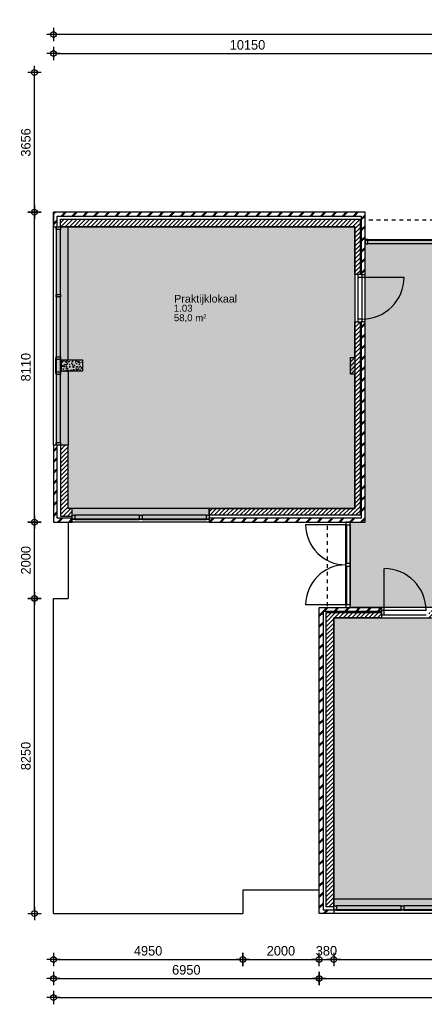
# Model space of a CAD drawing. Header units: millimetres. Extents: x 19739 to 200370, y 9101 to 232948.
# Tile 12 of 39: x 134393 to 144977, y 27171 to 52948. Entities that reach past the tile are written whole.
import ezdxf

# ---------------------------------------------------------------- set-up
doc = ezdxf.new("R2010")
doc.units = ezdxf.units.MM
doc.header["$LTSCALE"] = 100
doc.linetypes.add('HIDDEN1', pattern=[2, 1, -1])
for name, color, linetype in [('_TEKST', 7, 'Continuous'), ('ALG18', 1, 'Continuous'), ('BET25', 2, 'Continuous'), ('HATCH', 1, 'Continuous'), ('INRICHTING', 1, 'Continuous'), ('KOZ18', 1, 'Continuous'), ('KOZ25', 2, 'Continuous'), ('MAAT', 1, 'Continuous'), ('MET18', 1, 'Continuous'), ('MET25', 2, 'Continuous'), ('STIP18', 1, 'HIDDEN1'), ('VVO Gebruiksruimten', 21, 'Continuous'), ('VVO Ruimten horizontaal verkeer', 40, 'Continuous')]:
    doc.layers.add(name, color=color, linetype=linetype)
doc.layers.add('HULP', color=7, linetype='Continuous', plot=False)
doc.styles.add('Arial', font='ARIAL.TTF')
doc.styles.add('TSFONT', font='tsfont.shx')
doc.dimstyles.new('MS-100', dxfattribs={"dimscale": 100, "dimtxt": 2.5, "dimasz": 1, "dimexe": 2, "dimexo": 3, "dimgap": 1, "dimtad": 1, "dimdec": 0, "dimzin": 1, "dimdsep": 46, "dimtxsty": 'TSFONT', "dimblk": 'CIRKEL', "dimcen": 1, "dimse1": 1, "dimse2": 1, "dimclrd": 1, "dimclre": 1, "dimclrt": 3, "dimadec": 0, "dimazin": 0, "dimtfac": 1.2, "dimtdec": 0, "dimtix": 1, "dimtmove": 2, "dimatfit": 3, "dimldrblk": 'CIRKEL', "dimfxl": 0, "dimtolj": 1, "dimtzin": 1, "dimarcsym": 0})

# ---------------------------------------------------------------- blocks, each defined once
blk = doc.blocks.new('1eVerdieping')
at = {"layer": 'HATCH'}
h = blk.add_hatch(dxfattribs=at)
h.set_pattern_fill('METSELWERK', color=256, style=0)
h.set_pattern_definition([(45, (35439.6, 2075.57), (-141.4214, 141.4214), []), (45, (36039.6, 2075.57), (-141.4214, 141.4214), [])])
h.paths.add_polyline_path([(43590, 10186), (35440, 10186), (35440, 9806), (35540, 9806), (35540, 10086), (43490, 10086), (43490, 8556), (43590, 8556)])
h.paths.add_polyline_path([(43590, 7318), (43490, 7318), (43490, 2176), (39510, 2176), (39510, 2076), (43590, 2076)])
h.paths.add_polyline_path([(35540, 4086), (35506, 4086), (35440, 4086), (35440, 2076), (35930, 2076), (35930, 2176), (35540, 2176)])
h = blk.add_hatch(dxfattribs=at)
h.set_pattern_fill('ANSI31', color=256, scale=25, style=0)
h.set_pattern_definition([(45, (35619.59, 2232.574), (-56.1266, 56.1266), [])])
h.paths.add_polyline_path([(43460, 10006), (35620, 10006), (35620, 9806), (43320, 9806), (43320, 8556), (43460, 8556)])
h.paths.add_polyline_path([(43460, 7318), (43320, 7318), (43320, 6386), (43210, 6386), (43210, 5946), (43320, 5946), (43320, 2433), (39510, 2433), (39510, 2253), (43460, 2253)])
h.paths.add_polyline_path([(35930, 2433), (35820, 2433), (35820, 4086), (35620, 4086), (35620, 2233), (35930, 2233), (35930, 2253)])
h = blk.add_hatch(dxfattribs=at)
h.set_pattern_fill('AR-CONC', color=256, angle=-90, style=0)
h.set_pattern_definition([(320, (35649.59, 6321.57), (-15.94, -182.185), [19.05, -209.55]), (265, (35649.59, 6321.57), (191.057, 35.243), [15.24, -167.64]), (10.45, (35648.26, 6306.4), (175.117, -146.94), [16.19, -178.09]), (316.184, (35700.4, 6321.57), (-42.04, -271.08), [28.575, -314.325]), (6.636, (35696.9, 6298.98), (247.43, -237.4), [24.285, -267.135]), (261.184, (35700.4, 6321.57), (247.43, -237.4), [22.86, -251.46]), (291, (35687.69, 6296.17), (-102.266, -151.615), [19.05, -209.55]), (236, (35687.69, 6296.17), (184.19, -61.8), [15.24, -167.64]), (341.45, (35679.17, 6283.54), (81.923, -213.416), [16.19, -178.09]), (307.5, (35649.59, 6321.574), (84.555, -3.0886), [0, -165.608, 0, -170.18, 0, -168.275]), (277.5, (35649.59, 6321.57), (100.18, -66.82), [0, -97.028, 0, -161.798, 0, -64.135]), (237.5, (35649.59, 6378.216), (-5.729, -135.5906), [0, -63.5, 0, -198.12, 0, -262.89]), (227.5, (35649.59, 6403.62), (25.426, -148.13), [0, -82.55, 0, -131.572, 0, -186.69])])
h.paths.add_polyline_path([(35650, 6322), (35650, 6022), (36200, 6022), (36200, 6322)])
h = blk.add_hatch(dxfattribs=at)
h.set_pattern_fill('METSELWERK', color=256, style=0)
h.set_pattern_definition([(45, (42389.6, -8174.43), (-141.4214, 141.4214), []), (45, (42989.6, -8174.43), (-141.4214, 141.4214), [])])
h.paths.add_polyline_path([(44020, -164), (42390, -164), (42390, -8174), (42770, -8174), (42770, -8074), (42490, -8074), (42490, -264), (44020, -264), (44020, -242)])
h.paths.add_polyline_path([(46891, -164), (45258, -164), (45258, -264), (46891, -264), (46891, -242)])
h.paths.add_polyline_path([(50647, -164), (48129, -164), (48129, -264), (50547, -264), (50547, -4204), (50647, -4204)])
h.paths.add_polyline_path([(50650, -7794), (50550, -7794), (50550, -8074), (48470, -8074), (48470, -8088), (48470, -8174), (50650, -8174)])
h = blk.add_hatch(dxfattribs=at)
h.set_pattern_fill('ANSI31', color=256, scale=25, style=0)
h.set_pattern_definition([(45, (42569.59, -7994.426), (-56.1266, 56.1266), [])])
h.paths.add_polyline_path([(44020, -294), (42570, -294), (42570, -7994), (42770, -7994), (42770, -434), (44020, -434)])
h.paths.add_polyline_path([(46891, -294), (45258, -294), (45258, -356), (45258, -434), (46190, -434), (46190, -544), (46630, -544), (46630, -434), (46891, -434)])
h.paths.add_polyline_path([(50470, -294), (48129, -294), (48129, -356), (48129, -434), (50270, -434), (50270, -4204), (50470, -4204)])
h.paths.add_polyline_path([(50470, -7794), (50450, -7794), (48470, -7794), (48470, -7994), (50470, -7994)])
at = {"layer": 'BET25'}
blk.add_lwpolyline([(35650, 6022), (35650, 6322), (36200, 6322), (36200, 6022)], close=True, dxfattribs=at)
at = {"layer": 'INRICHTING'}
for p, q in [((43512, 8487), (44612, 8487)), ((43086, 2007), (42035, 2007)), ((44089, -242), (44089, 858)), ((43086, -95), (42035, -95))]:
    blk.add_line(p, q, dxfattribs=at)
for centre, radius, start, end in [((43512, 8487), 1100, 270, 0), ((43086, 2007), 1051, 180, 270), ((43086, -95), 1051, 90, 180), ((44089, -242), 1100, 0, 90)]:
    blk.add_arc(centre, radius, start, end, dxfattribs=at)
at = {"layer": 'KOZ18'}
for p, q in [((35506, 9737), (35506, 8037)), ((35520, 8037), (35520, 9737)), ((35620, 8037), (35620, 9737)), ((43659, 9476), (45521, 9476)), ((43659, 9452), (45521, 9452)), ((45521, 9362), (43659, 9362)), ((43398, 8487), (43398, 7387)), ((43512, 7387), (43512, 8487)), ((35506, 7968), (35506, 6401)), ((35520, 6401), (35520, 7968)), ((35620, 6401), (35620, 7968)), ((35506, 5938), (35506, 4155)), ((35520, 4155), (35520, 5938)), ((35620, 4155), (35620, 5938)), ((37690, 2253), (35999, 2253)), ((37690, 2153), (35999, 2153)), ((35999, 2139), (37690, 2139)), ((39441, 2253), (37759, 2253)), ((39441, 2153), (37759, 2153)), ((37759, 2139), (39441, 2139)), ((43086, -95), (43086, 2007)), ((43110, 990), (43110, 2007)), ((43200, 2007), (43200, -95)), ((43110, -95), (43110, 921)), ((45189, -242), (44089, -242)), ((44089, -356), (45189, -356)), ((44539, -7974), (42839, -7974)), ((46288, -7974), (44608, -7974)), ((44539, -8074), (42839, -8074)), ((42839, -8088), (44539, -8088)), ((46288, -8074), (44608, -8074)), ((44608, -8088), (46288, -8088))]:
    blk.add_line(p, q, dxfattribs=at)
at = {"layer": 'KOZ25'}
for p, q in [((44089, -242), (44020, -242)), ((44020, -242), (44020, -356)), ((44089, -356), (44089, -242)), ((44020, -356), (44089, -356))]:
    blk.add_line(p, q, dxfattribs=at)
for points in [[(35620, 9737), (35506, 9737), (35506, 9806), (35620, 9806)], [(43659, 9362), (43659, 9476), (43590, 9476), (43590, 9362)], [(43398, 8487), (43512, 8487), (43512, 8556), (43398, 8556)], [(35620, 7968), (35506, 7968), (35506, 8037), (35620, 8037)], [(43398, 7318), (43512, 7318), (43512, 7387), (43398, 7387)], [(35505, 5973), (35505, 6367), (35500, 6367), (35500, 5973)], [(35620, 6332), (35506, 6332), (35506, 6401), (35620, 6401)], [(35625, 5973), (35625, 6367), (35620, 6367), (35620, 5973)], [(35620, 5938), (35506, 5938), (35506, 6007), (35620, 6007)], [(35620, 4086), (35506, 4086), (35506, 4155), (35620, 4155)], [(35999, 2253), (35999, 2139), (35930, 2139), (35930, 2253)], [(37759, 2253), (37759, 2139), (37690, 2139), (37690, 2253)], [(39510, 2253), (39510, 2139), (39441, 2139), (39441, 2253)], [(43200, 2076), (43086, 2076), (43086, 2007), (43200, 2007)], [(43200, 990), (43086, 990), (43086, 921), (43200, 921)], [(43200, -95), (43086, -95), (43086, -164), (43200, -164)], [(42839, -7974), (42839, -8088), (42770, -8088), (42770, -7974)], [(44608, -7974), (44608, -8088), (44539, -8088), (44539, -7974)]]:
    blk.add_lwpolyline(points, close=True, dxfattribs=at)
at = {"layer": 'MET18'}
for p, q in [((43590, 10186), (43590, 10186)), ((35440, 4086), (35440, 9806)), ((39510, 2076), (35930, 2076)), ((42390, -24), (42390, -24)), ((42390, -7564), (40390, -7564)), ((40390, -7564), (40390, -8074)), ((35440, -8174), (40390, -8174)), ((40390, -8074), (40390, -8174)), ((40390, -8074), (40390, -8074)), ((48470, -8174), (42770, -8174))]:
    blk.add_line(p, q, dxfattribs=at)
for points in [[(35440, 9806), (35440, 9806), (35440, 10186), (35440, 10186)], [(43590, 7318), (43490, 7318), (43490, 2176), (39510, 2176), (39510, 2076), (43590, 2076)], [(35930, 2176), (35540, 2176), (35540, 4086), (35440, 4086), (35440, 2076), (35930, 2076)], [(42390, -8174), (42390, -164), (44020, -164), (44020, -264), (42490, -264), (42490, -8074), (42770, -8074), (42770, -8174)]]:
    blk.add_lwpolyline(points, close=True, dxfattribs=at)
for points in [[(43490, 8556), (43590, 8556), (43590, 10186), (35440, 10186), (35440, 9806), (35540, 9806), (35540, 10086), (43490, 10086), (43490, 8556)], [(35820, 2076), (35820, 76)], [(35440, -8174), (35440, 76), (35820, 76)]]:
    blk.add_lwpolyline(points, dxfattribs=at)
at = {"layer": 'MET25'}
for p, q in [((35820, 6322), (35820, 9806)), ((35820, 6022), (35820, 4086)), ((39510, 2433), (35930, 2433)), ((46340, -7794), (42770, -7794))]:
    blk.add_line(p, q, dxfattribs=at)
for points in [[(43320, 8556), (43320, 9806), (35620, 9806), (35620, 10006), (43460, 10006), (43460, 8556)], [(35930, 2433), (35820, 2433), (35820, 4086), (35620, 4086), (35620, 2233), (35930, 2233)], [(42770, -434), (42770, -7994), (42570, -7994), (42570, -294), (44020, -294), (44020, -434)]]:
    blk.add_lwpolyline(points, close=True, dxfattribs=at)
blk.add_lwpolyline([(43460, 7318), (43460, 2253), (39510, 2253), (39510, 2433), (43320, 2433), (43320, 5946), (43210, 5946), (43210, 6386), (43320, 6386), (43320, 7318), (43460, 7318)], dxfattribs=at)
at = {"layer": 'STIP18'}
for p, q in [((45590, 9976), (43590, 9976)), ((43320, 8556), (43320, 7318)), ((42600, 1976), (42600, -164)), ((44020, -434), (45258, -434))]:
    blk.add_line(p, q, dxfattribs=at)
at = {"layer": 'KOZ25', "insert": (38598, 8023), "char_height": 200, "width": 1511.78, "attachment_point": 1, "style": 'Arial'}
blk.add_mtext('Praktijklokaal', dxfattribs=at)
blk = doc.blocks.new('CIRKEL')
for p, q in [((-1.75, 0), (1.75, 0)), ((0, -1.75), (0, 1.75))]:
    blk.add_line(p, q)
blk.add_circle((0, 0), 0.75)
blk = doc.blocks.new('*D281')
at = {"layer": 'Defpoints', "color": 0}
for p in [(135277, 29546), (160747, 28646), (160747, 27346)]:
    blk.add_point(p, dxfattribs=at)
at = {"layer": 'MAAT', "color": 1, "lineweight": -2}
blk.add_line((135377, 27346), (160647, 27346), dxfattribs=at)
at = {"layer": 'MAAT', "color": 1, "lineweight": -2, "xscale": 100, "yscale": 100, "zscale": 100, "rotation": 180}
blk.add_blockref('CIRKEL', (135277, 27346), dxfattribs=at)
at = {"layer": 'MAAT', "color": 1, "lineweight": -2, "xscale": 100, "yscale": 100, "zscale": 100}
blk.add_blockref('CIRKEL', (160747, 27346), dxfattribs=at)
at = {"layer": 'MAAT', "color": 3, "insert": (148012, 27571), "char_height": 250, "attachment_point": 5, "style": 'TSFONT'}
blk.add_mtext('\\A1;25470', dxfattribs=at)
blk = doc.blocks.new('*D282')
at = {"layer": 'Defpoints', "color": 0}
for p in [(135277, 29546), (140227, 29546), (140227, 28346)]:
    blk.add_point(p, dxfattribs=at)
at = {"layer": 'MAAT', "color": 1, "lineweight": -2}
blk.add_line((135377, 28346), (140127, 28346), dxfattribs=at)
at = {"layer": 'MAAT', "color": 1, "lineweight": -2, "xscale": 100, "yscale": 100, "zscale": 100, "rotation": 180}
blk.add_blockref('CIRKEL', (135277, 28346), dxfattribs=at)
at = {"layer": 'MAAT', "color": 1, "lineweight": -2, "xscale": 100, "yscale": 100, "zscale": 100}
blk.add_blockref('CIRKEL', (140227, 28346), dxfattribs=at)
at = {"layer": 'MAAT', "color": 3, "insert": (137752, 28571), "char_height": 250, "attachment_point": 5, "style": 'TSFONT'}
blk.add_mtext('\\A1;4950', dxfattribs=at)
blk = doc.blocks.new('*D283')
at = {"layer": 'Defpoints', "color": 0}
for p in [(140227, 28346), (142227, 28346), (142227, 28346)]:
    blk.add_point(p, dxfattribs=at)
at = {"layer": 'MAAT', "color": 1, "lineweight": -2}
blk.add_line((140327, 28346), (142127, 28346), dxfattribs=at)
at = {"layer": 'MAAT', "color": 1, "lineweight": -2, "xscale": 100, "yscale": 100, "zscale": 100, "rotation": 180}
blk.add_blockref('CIRKEL', (140227, 28346), dxfattribs=at)
at = {"layer": 'MAAT', "color": 1, "lineweight": -2, "xscale": 100, "yscale": 100, "zscale": 100}
blk.add_blockref('CIRKEL', (142227, 28346), dxfattribs=at)
at = {"layer": 'MAAT', "color": 3, "insert": (141227, 28571), "char_height": 250, "attachment_point": 5, "style": 'TSFONT'}
blk.add_mtext('\\A1;2000', dxfattribs=at)
blk = doc.blocks.new('*D284')
at = {"layer": 'Defpoints', "color": 0}
for p in [(150487, 28346), (142227, 28046), (150487, 27846)]:
    blk.add_point(p, dxfattribs=at)
at = {"layer": 'MAAT', "color": 1, "lineweight": -2}
blk.add_line((142327, 27846), (150387, 27846), dxfattribs=at)
at = {"layer": 'MAAT', "color": 1, "lineweight": -2, "xscale": 100, "yscale": 100, "zscale": 100, "rotation": 180}
blk.add_blockref('CIRKEL', (142227, 27846), dxfattribs=at)
at = {"layer": 'MAAT', "color": 1, "lineweight": -2, "xscale": 100, "yscale": 100, "zscale": 100}
blk.add_blockref('CIRKEL', (150487, 27846), dxfattribs=at)
at = {"layer": 'MAAT', "color": 3, "insert": (146357, 28071), "char_height": 250, "attachment_point": 5, "style": 'TSFONT'}
blk.add_mtext('\\A1;8260', dxfattribs=at)
blk = doc.blocks.new('*D287')
at = {"layer": 'Defpoints', "color": 0}
for p in [(135277, 28346), (142227, 27846), (142227, 27846)]:
    blk.add_point(p, dxfattribs=at)
at = {"layer": 'MAAT', "color": 1, "lineweight": -2}
blk.add_line((135377, 27846), (142127, 27846), dxfattribs=at)
at = {"layer": 'MAAT', "color": 1, "lineweight": -2, "xscale": 100, "yscale": 100, "zscale": 100, "rotation": 180}
blk.add_blockref('CIRKEL', (135277, 27846), dxfattribs=at)
at = {"layer": 'MAAT', "color": 1, "lineweight": -2, "xscale": 100, "yscale": 100, "zscale": 100}
blk.add_blockref('CIRKEL', (142227, 27846), dxfattribs=at)
at = {"layer": 'MAAT', "color": 3, "insert": (138752, 28071), "char_height": 250, "attachment_point": 5, "style": 'TSFONT'}
blk.add_mtext('\\A1;6950', dxfattribs=at)
blk = doc.blocks.new('*D288')
at = {"layer": 'Defpoints', "color": 0}
for p in [(142227, 28346), (142607, 28346), (142607, 28346)]:
    blk.add_point(p, dxfattribs=at)
at = {"layer": 'MAAT', "color": 1, "lineweight": -2}
for p, q in [((142127, 28346), (142027, 28346)), ((142227, 28346), (142607, 28346)), ((142707, 28346), (142807, 28346))]:
    blk.add_line(p, q, dxfattribs=at)
at = {"layer": 'MAAT', "color": 1, "lineweight": -2, "xscale": 100, "yscale": 100, "zscale": 100}
blk.add_blockref('CIRKEL', (142227, 28346), dxfattribs=at)
at = {"layer": 'MAAT', "color": 1, "lineweight": -2, "xscale": 100, "yscale": 100, "zscale": 100, "rotation": 180}
blk.add_blockref('CIRKEL', (142607, 28346), dxfattribs=at)
at = {"layer": 'MAAT', "color": 3, "insert": (142417, 28571), "char_height": 250, "attachment_point": 5, "style": 'TSFONT'}
blk.add_mtext('\\A1;380', dxfattribs=at)
blk = doc.blocks.new('*D289')
at = {"layer": 'Defpoints', "color": 0}
for p in [(142607, 28346), (150107, 28346), (150107, 28346)]:
    blk.add_point(p, dxfattribs=at)
at = {"layer": 'MAAT', "color": 1, "lineweight": -2}
blk.add_line((142707, 28346), (150007, 28346), dxfattribs=at)
at = {"layer": 'MAAT', "color": 1, "lineweight": -2, "xscale": 100, "yscale": 100, "zscale": 100, "rotation": 180}
blk.add_blockref('CIRKEL', (142607, 28346), dxfattribs=at)
at = {"layer": 'MAAT', "color": 1, "lineweight": -2, "xscale": 100, "yscale": 100, "zscale": 100}
blk.add_blockref('CIRKEL', (150107, 28346), dxfattribs=at)
at = {"layer": 'MAAT', "color": 3, "insert": (146357, 28571), "char_height": 250, "attachment_point": 5, "style": 'TSFONT'}
blk.add_mtext('\\A1;7500', dxfattribs=at)
blk = doc.blocks.new('*D300')
at = {"layer": 'Defpoints', "color": 0}
for p in [(134779, 37796), (135277, 37796), (135277, 29546)]:
    blk.add_point(p, dxfattribs=at)
at = {"layer": 'MAAT', "color": 1, "lineweight": -2}
blk.add_line((134779, 29646), (134779, 37696), dxfattribs=at)
at = {"layer": 'MAAT', "color": 1, "lineweight": -2, "xscale": 100, "yscale": 100, "zscale": 100}
for p, rotation in [((134779, 37796), 90), ((134779, 29546), 270)]:
    blk.add_blockref('CIRKEL', p, dxfattribs=dict(at, rotation=rotation))
at = {"layer": 'MAAT', "color": 3, "insert": (134554, 33671), "char_height": 250, "attachment_point": 5, "rotation": 90, "style": 'TSFONT'}
blk.add_mtext('\\A1;8250', dxfattribs=at)
blk = doc.blocks.new('*D301')
at = {"layer": 'Defpoints', "color": 0}
for p in [(134779, 39796), (135277, 39796), (135277, 37796)]:
    blk.add_point(p, dxfattribs=at)
at = {"layer": 'MAAT', "color": 1, "lineweight": -2}
blk.add_line((134779, 37896), (134779, 39696), dxfattribs=at)
at = {"layer": 'MAAT', "color": 1, "lineweight": -2, "xscale": 100, "yscale": 100, "zscale": 100}
for p, rotation in [((134779, 39796), 90), ((134779, 37796), 270)]:
    blk.add_blockref('CIRKEL', p, dxfattribs=dict(at, rotation=rotation))
at = {"layer": 'MAAT', "color": 3, "insert": (134554, 38796), "char_height": 250, "attachment_point": 5, "rotation": 90, "style": 'TSFONT'}
blk.add_mtext('\\A1;2000', dxfattribs=at)
blk = doc.blocks.new('*D302')
at = {"layer": 'Defpoints', "color": 0}
for p in [(134779, 47906), (135277, 47906), (135277, 39796)]:
    blk.add_point(p, dxfattribs=at)
at = {"layer": 'MAAT', "color": 1, "lineweight": -2}
blk.add_line((134779, 39896), (134779, 47806), dxfattribs=at)
at = {"layer": 'MAAT', "color": 1, "lineweight": -2, "xscale": 100, "yscale": 100, "zscale": 100}
for p, rotation in [((134779, 47906), 90), ((134779, 39796), 270)]:
    blk.add_blockref('CIRKEL', p, dxfattribs=dict(at, rotation=rotation))
at = {"layer": 'MAAT', "color": 3, "insert": (134554, 43851), "char_height": 250, "attachment_point": 5, "rotation": 90, "style": 'TSFONT'}
blk.add_mtext('\\A1;8110', dxfattribs=at)
blk = doc.blocks.new('*D303')
at = {"layer": 'Defpoints', "color": 0}
for p in [(134779, 51562), (145427, 51562), (135277, 47906)]:
    blk.add_point(p, dxfattribs=at)
at = {"layer": 'MAAT', "color": 1, "lineweight": -2}
blk.add_line((134779, 48006), (134779, 51462), dxfattribs=at)
at = {"layer": 'MAAT', "color": 1, "lineweight": -2, "xscale": 100, "yscale": 100, "zscale": 100}
for p, rotation in [((134779, 51562), 90), ((134779, 47906), 270)]:
    blk.add_blockref('CIRKEL', p, dxfattribs=dict(at, rotation=rotation))
at = {"layer": 'MAAT', "color": 3, "insert": (134554, 49734), "char_height": 250, "attachment_point": 5, "rotation": 90, "style": 'TSFONT'}
blk.add_mtext('\\A1;3656', dxfattribs=at)
blk = doc.blocks.new('*D306')
at = {"layer": 'Defpoints', "color": 0}
for p in [(145427, 52062), (135277, 47906), (145427, 47906)]:
    blk.add_point(p, dxfattribs=at)
at = {"layer": 'MAAT', "color": 1, "lineweight": -2}
blk.add_line((135377, 52062), (145327, 52062), dxfattribs=at)
at = {"layer": 'MAAT', "color": 1, "lineweight": -2, "xscale": 100, "yscale": 100, "zscale": 100, "rotation": 180}
blk.add_blockref('CIRKEL', (135277, 52062), dxfattribs=at)
at = {"layer": 'MAAT', "color": 1, "lineweight": -2, "xscale": 100, "yscale": 100, "zscale": 100}
blk.add_blockref('CIRKEL', (145427, 52062), dxfattribs=at)
at = {"layer": 'MAAT', "color": 3, "insert": (140352, 52287), "char_height": 250, "attachment_point": 5, "style": 'TSFONT'}
blk.add_mtext('\\A1;10150', dxfattribs=at)
blk = doc.blocks.new('*D307')
at = {"layer": 'Defpoints', "color": 0}
for p in [(135277, 52562), (135277, 47906), (160717, 44722)]:
    blk.add_point(p, dxfattribs=at)
at = {"layer": 'MAAT', "color": 1, "lineweight": -2}
blk.add_line((160617, 52562), (135377, 52562), dxfattribs=at)
at = {"layer": 'MAAT', "color": 1, "lineweight": -2, "xscale": 100, "yscale": 100, "zscale": 100, "rotation": 180}
blk.add_blockref('CIRKEL', (135277, 52562), dxfattribs=at)
at = {"layer": 'MAAT', "color": 1, "lineweight": -2, "xscale": 100, "yscale": 100, "zscale": 100}
blk.add_blockref('CIRKEL', (160717, 52562), dxfattribs=at)
at = {"layer": 'MAAT', "color": 3, "insert": (147997, 52787), "char_height": 250, "attachment_point": 5, "style": 'TSFONT'}
blk.add_mtext('\\A1;25440', dxfattribs=at)

msp = doc.modelspace()

# ---------------------------------------------------------------- hatches: boundary and pattern name
at = {"layer": 'VVO Gebruiksruimten'}
for points in [[(135357.3, 47457.1), (135357.3, 47526.1), (135457.3, 47526.1), (143157.3, 47526.1), (143157.3, 40153.1), (139347.3, 40153.1), (139347.3, 39873.1), (135767.3, 39873.1), (135767.3, 40153.1), (135657.3, 40153.1), (135657.3, 41806.1), (135357.3, 41806.1), (135357.3, 43727.5), (135357.3, 44052.5)], [(142607.3, 37286.1), (150107.3, 37286.1), (150107.3, 33516.1), (150387.3, 33516.1), (150387.3, 29926.1), (148307.3, 29926.1), (148307.3, 29646.1), (146469.3, 29646.1), (146194.3, 29646.1), (142607.3, 29646.1)]]:
    msp.add_hatch(color=256, dxfattribs=at).paths.add_polyline_path(points)
at = {"layer": 'VVO Ruimten horizontaal verkeer'}
msp.add_hatch(color=256, dxfattribs=at).paths.add_polyline_path([(143042.3, 37556.1), (143042.3, 39796.1), (143427.3, 39796.1), (143427.3, 47172.1), (145427.3, 47172.1), (145427.3, 46722.1), (153153.8, 46722.1), (153153.8, 44722.1), (152746.8, 44722.1), (152746.8, 44791.1), (145336.8, 44791.1), (145336.8, 39556.1), (149293.8, 39556.1), (149293.8, 37556.1)])

# ---------------------------------------------------------------- linework, layer by layer
at = {"layer": 'HULP'}
for points in [[(135357.3, 47457.1), (135357.3, 47526.1), (135457.3, 47526.1), (143157.3, 47526.1), (143157.3, 40153.1), (139347.3, 40153.1), (139347.3, 39873.1), (135767.3, 39873.1), (135767.3, 40153.1), (135657.3, 40153.1), (135657.3, 41806.1), (135357.3, 41806.1), (135357.3, 43727.5), (135357.3, 43727.5), (135357.3, 44052.5), (135357.3, 44052.5)], [(143042.3, 37556.1), (143042.3, 39796.1), (143427.3, 39796.1), (143427.3, 47172.1), (145427.3, 47172.1), (145427.3, 46722.1), (153153.8, 46722.1), (153153.8, 44722.1), (152746.8, 44722.1), (152746.8, 44791.1), (145336.8, 44791.1), (145336.8, 39556.1), (149293.8, 39556.1), (149293.8, 37556.1)], [(142607.3, 37286.1), (150107.3, 37286.1), (150107.3, 33516.1), (150387.3, 33516.1), (150387.3, 29926.1), (148307.3, 29926.1), (148307.3, 29646.1), (146469.3, 29646.1), (146469.3, 29646.1), (146194.3, 29646.1), (146194.3, 29646.1), (142607.3, 29646.1)]]:
    msp.add_lwpolyline(points, close=True, dxfattribs=at)

# ---------------------------------------------------------------- block references
at = {"layer": 'ALG18'}
msp.add_blockref('1eVerdieping', (99837.7, 37720.5), dxfattribs=at)

# ---------------------------------------------------------------- texts
at = {"layer": '_TEKST', "style": 'Arial'}
for s, p in [('1.03', (138425.9, 45305)), ('58,0 m²', (138425.9, 45055))]:
    msp.add_text(s, height=180, dxfattribs=at).set_placement(p)

# ---------------------------------------------------------------- dimensions: what is measured, and where the dimension line sits
at = {"layer": 'MAAT'}
for base, p1, p2, picture, middle in [((135277.3, 52562.1), (160717.3, 44722.1), (135277.3, 47906.1), '*D307', (147997.3, 52787.1)), ((145427.3, 52062.1), (135277.3, 47906.1), (145427.3, 47906.1), '*D306', (140352.3, 52287.1)), ((160747.3, 27346.1), (135277.3, 29546.1), (160747.3, 28646.1), '*D281', (148012.3, 27571.1)), ((140227.3, 28346.1), (135277.3, 29546.1), (140227.3, 29546.1), '*D282', (137752.3, 28571.1)), ((142227.3, 28346.1), (140227.3, 28346.1), (142227.3, 28346.1), '*D283', (141227.3, 28571.1)), ((142607.3, 28346.1), (142227.3, 28346.1), (142607.3, 28346.1), '*D288', (142417.3, 28571.1)), ((150107.3, 28346.1), (142607.3, 28346.1), (150107.3, 28346.1), '*D289', (146357.3, 28571.1)), ((142227.3, 27846.1), (135277.3, 28346.1), (142227.3, 27846.1), '*D287', (138752.3, 28071.1)), ((150487.3, 27846.1), (142227.3, 28046.1), (150487.3, 28346.1), '*D284', (146357.3, 28071.1))]:
    dim = msp.add_linear_dim(base=base, p1=p1, p2=p2, dimstyle='MS-100', dxfattribs=at)
    dim.commit()
    dim.dimension.update_dxf_attribs({"geometry": picture, "text_midpoint": middle})
for base, p1, p2, picture, middle in [((134779.1, 51562.1), (135277.3, 47906.1), (145427.3, 51562.1), '*D303', (134554.1, 49734.1)), ((134779.1, 47906.1), (135277.3, 39796.1), (135277.3, 47906.1), '*D302', (134554.1, 43851.1)), ((134779.1, 39796.1), (135277.3, 37796.1), (135277.3, 39796.1), '*D301', (134554.1, 38796.1)), ((134779.1, 37796.1), (135277.3, 29546.1), (135277.3, 37796.1), '*D300', (134554.1, 33671.1))]:
    dim = msp.add_linear_dim(base=base, p1=p1, p2=p2, angle=90, dimstyle='MS-100', dxfattribs=at)
    dim.commit()
    dim.dimension.update_dxf_attribs({"geometry": picture, "text_midpoint": middle})

doc.saveas('drawing.dxf')
